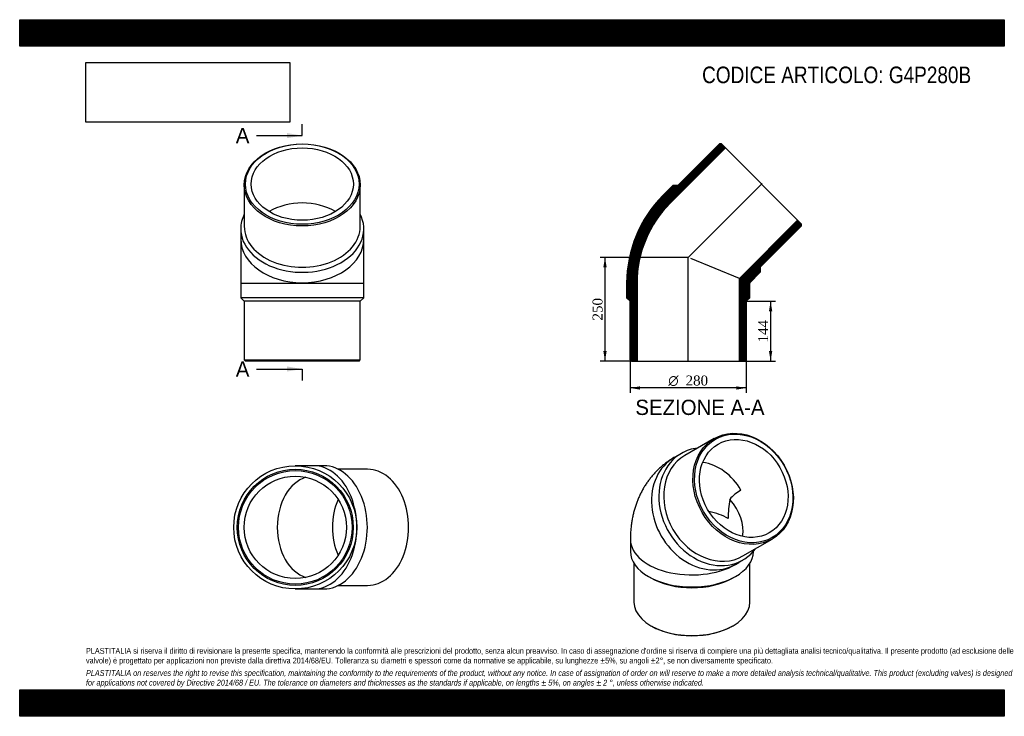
# Model space of a CAD drawing. Header units: millimetres. Extents: x 0 to 2376, y 0 to 1680.
import ezdxf
from ezdxf.enums import TextEntityAlignment as Align
from ezdxf.lldxf.tags import DXFTag

# ---------------------------------------------------------------- set-up
doc = ezdxf.new("R2010")
doc.units = ezdxf.units.MM
doc.header["$LTSCALE"] = 8
for name, color, linetype in [('Default', 7, 'Continuous'), ('DV4_Default', 7, 'Continuous'), ('G4P280B', 7, 'Continuous')]:
    doc.layers.add(name, color=color, linetype=linetype)
doc.styles.add('SEACAD_Solid_Edge_ANSI', font='seans.ttf')
doc.styles.add('SEACAD_Solid_Edge_ANSI1_Symbols', font='semeca1.ttf')
doc.styles.add('SEACAD_Times_New_Roman', font='times.ttf')
tags = doc.linetypes.add('CENTER2', pattern=[28.575, 19.05, -3.175, 3.175, -3.175]).pattern_tags.tags
tags[10:11] = [DXFTag(74, 4), DXFTag(75, 0), DXFTag(340, '0'), DXFTag(46, 0.0), DXFTag(50, 0.0), DXFTag(44, 0.0), DXFTag(45, 0.0)]
tags[8:9] = [DXFTag(74, 4), DXFTag(75, 0), DXFTag(340, '0'), DXFTag(46, 0.0), DXFTag(50, 0.0), DXFTag(44, 0.0), DXFTag(45, 0.0)]
tags[6:7] = [DXFTag(74, 4), DXFTag(75, 0), DXFTag(340, '0'), DXFTag(46, 0.0), DXFTag(50, 0.0), DXFTag(44, 0.0), DXFTag(45, 0.0)]
tags[4:5] = [DXFTag(74, 4), DXFTag(75, 0), DXFTag(340, '0'), DXFTag(46, 0.0), DXFTag(50, 0.0), DXFTag(44, 0.0), DXFTag(45, 0.0)]
doc.dimstyles.new('ANSImm', dxfattribs={"dimtxt": 24, "dimasz": 24, "dimexe": 12, "dimexo": 0, "dimgap": 6, "dimtad": 1, "dimdsep": 46, "dimtxsty": 'SEACAD_Times_New_Roman', "dimblk1": '_SE_FILLED', "dimblk2": '_SE_FILLED', "dimsah": 1, "dimcen": 12, "dimazin": 0, "dimtfac": 0.85, "dimtdec": 3, "dimtofl": 0, "dimtmove": 0, "dimatfit": 3, "dimfxl": 1, "dimarcsym": 0})
picture_1 = doc.add_image_def('image1.jpg', size_in_pixel=(4302, 1260))

# ---------------------------------------------------------------- blocks, each defined once
blk = doc.blocks.new('SE')
at = {"layer": 'G4P280B', "color": 7, "linetype": 'Continuous'}
for p, q in [((1675.7, 669.9), (1605.2, 629.2)), ((1596.7, 634.1), (1579, 623.8)), ((1473.7, 426.7), (1473.7, 397.7)), ((1745.2, 386.7), (1815.7, 427.4)), ((1482.2, 369.1), (1482.2, 275.6)), ((1727.5, 366.6), (1745.2, 376.8)), ((1762.2, 275.6), (1762.2, 369.1)), ((1517.2, 337.1), (1523.2, 333.6)), ((1721.2, 333.6), (1727.2, 337.1)), ((1523.2, 218.5), (1525.3, 217.3)), ((1719.1, 217.3), (1721.2, 218.5))]:
    blk.add_line(p, q, dxfattribs=at)
for centre, radius, start, end in [((1964.2, 477.8), 254.7, 169.721, 180.1556), ((1794, 453.8), 106.3, 120.2639, 139.2197)]:
    blk.add_arc(centre, radius, start, end, dxfattribs=at)
for centre, major_axis in [((1745.7, 548.6), (70, -121.2)), ((1747.2, 549.5), (-68.5, 118.6)), ((1747.2, 549.5), (61.7, -106.9))]:
    blk.add_ellipse(centre, major_axis=major_axis, ratio=0.816497, dxfattribs=at)
for centre, major_axis, ratio, start_param, end_param in [((1671, 505.5), (-74.3, 128.6), 0.816497, 5.943204, 6.283185), ((1653.2, 495.2), (-74.3, 128.6), 0.816497, 0, 3.141593), ((1671, 505.5), (-74.3, 128.6), 0.816497, 0, 3.481574), ((1675.2, 507.9), (70, -121.2), 0.816497, 3.141593, 6.283185), ((1653.2, 495.2), (61.7, -106.9), 0.816497, 1.570796, 2.572772), ((1622.2, 477.3), (-114, 65.8), 0.717439, 3.391157, 4.271679), ((1622.2, 426.7), (123.4, 0), 0.57735, 0.785398, 1.233125), ((1622.2, 426.7), (148.5, 0), 0.57735, 3.141603, 5.578987), ((1622.2, 397.7), (148.5, 0), 0.57735, 3.141593, 6.283185), ((1622.2, 390.8), (140, 0), 0.57735, 3.926991, 5.497787), ((1622.2, 275.6), (-140, 0), 0.57735, 0, 3.141593), ((1622.2, 273.2), (-137, 0), 0.57735, 0.785398, 2.356195)]:
    blk.add_ellipse(centre, major_axis=major_axis, ratio=ratio, start_param=start_param, end_param=end_param, dxfattribs=at)
blk.add_open_spline([(1579, 623.8), (1575.8, 621.9), (1570.7, 618.9), (1562.6, 613.3), (1555, 607.7), (1547.8, 601.6), (1540.8, 595.3), (1534.1, 588.6), (1527.7, 581.5), (1521.7, 574.2), (1516, 566.6), (1510.6, 558.8), (1505.5, 550.6), (1500.9, 542.2), (1496.5, 533.5), (1492.5, 524.6), (1488.9, 515.4), (1485.7, 506), (1482.8, 496.4), (1480.3, 486.6), (1478.2, 476.5), (1476.5, 466.2), (1475.1, 455.8), (1474.2, 445.2), (1473.8, 435.2), (1473.7, 429.5), (1473.7, 426.7)], degree=3, knots=[0, 0, 0, 0, 0.042297, 0.08256, 0.122778, 0.162978, 0.20319, 0.243445, 0.283772, 0.324206, 0.364779, 0.405527, 0.446486, 0.487694, 0.529191, 0.571017, 0.61321, 0.655809, 0.69885, 0.742364, 0.786377, 0.830905, 0.875951, 0.921507, 0.967547, 1, 1, 1, 1], dxfattribs=at)
blk = doc.blocks.new('SE1')
at = {"layer": 'G4P280B', "color": 7, "linetype": 'Continuous'}
for p, q in [((541.8, 1281.5), (541.8, 1181.8)), ((821.8, 1181.8), (821.8, 1281.5)), ((533.3, 1175.8), (533.3, 1150.7)), ((830.3, 1150.7), (830.3, 1175.8)), ((533.3, 1150.7), (533.3, 1044.8)), ((830.3, 1044.8), (830.3, 1150.7)), ((533.3, 1044.8), (830.3, 1044.8)), ((533.3, 1044.8), (533.3, 1009.3)), ((830.3, 1009.3), (830.3, 1044.8)), ((830.3, 1009.3), (533.3, 1009.3)), ((533.3, 1009.3), (541.8, 1000.8)), ((821.8, 1000.8), (541.8, 1000.8)), ((541.8, 1000.8), (541.8, 859.8)), ((821.8, 1000.8), (830.3, 1009.3)), ((821.8, 859.8), (821.8, 1000.8)), ((541.8, 859.8), (821.8, 859.8)), ((541.8, 859.8), (544.8, 856.8)), ((818.8, 856.8), (544.8, 856.8)), ((818.8, 856.8), (821.8, 859.8))]:
    blk.add_line(p, q, dxfattribs=at)
for centre, major_axis in [((681.8, 1281.5), (140, 0)), ((681.8, 1283.6), (-137, 0)), ((681.8, 1283.6), (123.4, 0))]:
    blk.add_ellipse(centre, major_axis=major_axis, ratio=0.707107, dxfattribs=at)
for centre, major_axis, start_param, end_param in [((681.8, 1150.7), (123.4, 0), 0.866011, 2.275582), ((681.8, 1175.8), (-148.5, 0), 0, 3.481574), ((681.8, 1175.8), (-148.5, 0), 5.943204, 6.283185), ((681.8, 1181.8), (-140, 0), 0, 3.141593), ((681.8, 1150.7), (148.5, 0), 3.141593, 6.283185)]:
    blk.add_ellipse(centre, major_axis=major_axis, ratio=0.707107, start_param=start_param, end_param=end_param, dxfattribs=at)
blk = doc.blocks.new('SE2')
at = {"layer": 'G4P280B', "color": 7, "linetype": 'Continuous'}
for p, q in [((708.8, 604.2), (665, 604.2)), ((733.9, 604.2), (708.8, 604.2)), ((839.6, 595.7), (768.9, 595.7)), ((768.9, 315.7), (839.6, 315.7)), ((665, 307.2), (708.8, 307.2)), ((708.8, 307.2), (733.9, 307.2))]:
    blk.add_line(p, q, dxfattribs=at)
for radius in [148.5, 140, 137, 123.4]:
    blk.add_circle((665, 455.7), radius, dxfattribs=at)
for centre, major_axis, start_param, end_param in [((708.8, 455.7), (0, -148.5), 0, 3.141593), ((733.9, 455.7), (0, -148.5), 0, 3.141593), ((839.6, 455.7), (0, -140), 0, 3.141593), ((708.8, 455.7), (0, -123.4), 3.351239, 6.073539), ((841.8, 455.7), (0, -123.4), 4.137345, 5.287433)]:
    blk.add_ellipse(centre, major_axis=major_axis, ratio=0.707107, start_param=start_param, end_param=end_param, dxfattribs=at)
blk = doc.blocks.new('SE4')
at = {"color": 7, "linetype": 'Continuous', "style": 'SEACAD_Solid_Edge_ANSI'}
blk.add_text('A', height=36.8, dxfattribs=at).set_placement((521.5, 855.9), align=Align.TOP_LEFT)
blk = doc.blocks.new('SE5')
at = {"color": 7, "linetype": 'Continuous', "style": 'SEACAD_Solid_Edge_ANSI'}
blk.add_text('A', height=36.8, dxfattribs=at).set_placement((521.5, 1418.9), align=Align.TOP_LEFT)
blk = doc.blocks.new('SEANNOT_GROUP')
at = {"linetype": 'Continuous'}
blk.add_hatch(color=7, dxfattribs=at).paths.add_polyline_path([(645.1, 831.4), (681.9, 837.5), (645.1, 843.7)])
at = {"color": 7, "linetype": 'Continuous'}
blk.add_lwpolyline([(571.5, 837.5), (681.9, 837.5)], dxfattribs=at)
blk = doc.blocks.new('SEANNOT_GROUP1')
at = {"linetype": 'Continuous'}
blk.add_hatch(color=7, dxfattribs=at).paths.add_polyline_path([(645.1, 1394.3), (681.9, 1400.5), (645.1, 1406.6)])
at = {"color": 7, "linetype": 'Continuous'}
blk.add_lwpolyline([(571.5, 1400.5), (681.9, 1400.5)], dxfattribs=at)
blk = doc.blocks.new('SE3')
at = {"layer": 'Default', "color": 7, "linetype": 'CENTER2'}
for p, q in [((681.9, 1400.5), (681.9, 1428.1)), ((681.9, 837.5), (681.9, 809.9))]:
    blk.add_line(p, q, dxfattribs=at)
at = {"layer": 'Default', "color": 7, "linetype": 'CENTER2', "const_width": 0.0001}
blk.add_lwpolyline([(681.9, 837.5), (681.9, 1400.5)], dxfattribs=at)
at = {"layer": 'Default'}
for name in ['SE5', 'SEANNOT_GROUP1', 'SE4', 'SEANNOT_GROUP']:
    blk.add_blockref(name, (0, 0), dxfattribs=at)
blk = doc.blocks.new('SE6')
at = {"layer": 'G4P280B', "linetype": 'Continuous'}
h = blk.add_hatch(dxfattribs=at)
h.set_pattern_fill('LINE', scale=0.629921, angle=-45, style=0)
edge = h.paths.add_edge_path()
edge.add_line((1577.2, 1280.8), (1552.1, 1255.7))
edge.add_arc((1762.9, 1044.8), 298.2, 135, 180)
edge.add_line((1464.7, 1044.8), (1464.7, 1009.3))
edge.add_line((1464.7, 1009.3), (1473.2, 1000.8))
edge.add_line((1473.2, 1000.8), (1473.2, 859.8))
edge.add_line((1473.2, 859.8), (1476.2, 856.8))
edge.add_line((1476.2, 856.8), (1489.8, 856.8))
edge.add_line((1489.8, 856.8), (1489.8, 1044.8))
edge.add_arc((1762.9, 1044.8), 273.1, 135, 180, ccw=False)
edge.add_line((1569.8, 1237.9), (1702.8, 1370.9))
edge.add_line((1702.8, 1370.9), (1693.2, 1380.5))
edge.add_line((1693.2, 1380.5), (1688.9, 1380.5))
edge.add_line((1688.9, 1380.5), (1589.2, 1280.8))
edge.add_line((1589.2, 1280.8), (1577.2, 1280.8))
h = blk.add_hatch(dxfattribs=at)
h.set_pattern_fill('LINE', scale=0.629921, angle=-45, style=0)
edge = h.paths.add_edge_path()
edge.add_line((1762.1, 1045.7), (1787.2, 1070.8))
edge.add_line((1787.2, 1070.8), (1787.2, 1082.8))
edge.add_line((1787.2, 1082.8), (1886.9, 1182.5))
edge.add_line((1886.9, 1182.5), (1886.9, 1186.7))
edge.add_line((1886.9, 1186.7), (1877.3, 1196.3))
edge.add_line((1877.3, 1196.3), (1736.6, 1055.7))
edge.add_line((1736.6, 1055.7), (1736.6, 856.8))
edge.add_line((1736.6, 856.8), (1750.2, 856.8))
edge.add_line((1750.2, 856.8), (1753.2, 859.8))
edge.add_line((1753.2, 859.8), (1753.2, 1000.8))
edge.add_line((1753.2, 1000.8), (1761.7, 1009.3))
edge.add_line((1761.7, 1009.3), (1761.7, 1044.8))
edge.add_arc((1762.9, 1044.8), 1.18, 135, 180, ccw=False)
at = {"layer": 'DV4_Default', "color": 7, "linetype": 'CENTER2'}
for p, q in [((1612.4, 1106), (1791.3, 1284.8)), ((1613.2, 855.1), (1613.2, 1108.4))]:
    blk.add_line(p, q, dxfattribs=at)
at = {"layer": 'G4P280B', "color": 7, "linetype": 'Continuous'}
for p, q in [((1589.2, 1280.8), (1688.9, 1380.5)), ((1693.2, 1380.5), (1688.9, 1380.5)), ((1693.2, 1380.5), (1702.8, 1370.9)), ((1702.8, 1370.9), (1569.8, 1237.9)), ((1702.8, 1370.9), (1877.3, 1196.3)), ((1577.2, 1280.8), (1552.1, 1255.7)), ((1577.2, 1280.8), (1589.2, 1280.8)), ((1736.6, 1055.7), (1877.3, 1196.3)), ((1877.3, 1196.3), (1886.9, 1186.7)), ((1886.9, 1182.5), (1787.2, 1082.8)), ((1886.9, 1182.5), (1886.9, 1186.7)), ((1736.6, 1055.7), (1619.2, 1104.4)), ((1762.1, 1045.7), (1787.2, 1070.8)), ((1787.2, 1082.8), (1787.2, 1070.8)), ((1736.6, 856.8), (1736.6, 1055.7)), ((1464.7, 1044.8), (1464.7, 1009.3)), ((1489.8, 1044.8), (1489.8, 856.8)), ((1761.7, 1009.3), (1761.7, 1044.8)), ((1473.2, 1000.8), (1464.7, 1009.3)), ((1473.2, 859.8), (1473.2, 1000.8)), ((1761.7, 1009.3), (1753.2, 1000.8)), ((1753.2, 1000.8), (1753.2, 859.8)), ((1473.2, 859.8), (1476.2, 856.8)), ((1476.2, 856.8), (1489.8, 856.8)), ((1489.8, 856.8), (1736.6, 856.8)), ((1736.6, 856.8), (1750.2, 856.8)), ((1750.2, 856.8), (1753.2, 859.8))]:
    blk.add_line(p, q, dxfattribs=at)
for radius in [298.2, 273.1, 1.18]:
    blk.add_arc((1762.9, 1044.8), radius, 135, 180, dxfattribs=at)
blk = doc.blocks.new('GDimGGroup')
at = {"layer": 'Default', "linetype": 'Continuous'}
for points in [[(1497.2, 787.8), (1497.2, 795.8), (1473.2, 791.8)], [(1729.2, 787.8), (1753.2, 791.8), (1729.2, 795.8)]]:
    blk.add_hatch(color=7, dxfattribs=at).paths.add_polyline_path(points)
at = {"layer": 'Default', "color": 7, "linetype": 'Continuous'}
for p, q in [((1473.2, 859.8), (1473.2, 779.8)), ((1753.2, 859.8), (1753.2, 779.8)), ((1753.2, 791.8), (1473.2, 791.8))]:
    blk.add_line(p, q, dxfattribs=at)
for s, style, p in [('O', 'SEACAD_Solid_Edge_ANSI1_Symbols', (1565.1, 821.8)), ('280', 'SEACAD_Times_New_Roman', (1606.8, 821.8))]:
    blk.add_text(s, height=24, dxfattribs=dict(at, style=style)).set_placement(p, align=Align.TOP_LEFT)
blk = doc.blocks.new('DMBLK127')
at = {"layer": 'Default', "linetype": 'Continuous'}
for points in [[(1408.4, 1082.8), (1416.4, 1082.8), (1412.4, 1106.8)], [(1408.4, 880.8), (1412.4, 856.8), (1416.4, 880.8)]]:
    blk.add_hatch(color=7, dxfattribs=at).paths.add_polyline_path(points)
at = {"layer": 'Default', "color": 7, "linetype": 'Continuous'}
for p, q in [((1613.2, 1106.8), (1400.4, 1106.8)), ((1412.4, 1106.8), (1412.4, 856.8)), ((1489.8, 856.8), (1400.4, 856.8))]:
    blk.add_line(p, q, dxfattribs=at)
at = {"layer": 'Default', "color": 7, "linetype": 'Continuous', "style": 'SEACAD_Times_New_Roman'}
blk.add_text('250', height=24, rotation=90, dxfattribs=at).set_placement((1382.4, 954.5), align=Align.TOP_LEFT)
blk = doc.blocks.new('_SE_FILLED')
at = {"color": 0}
blk.add_line((0, 0), (-1, 0), dxfattribs=at)
blk.add_solid([(0, 0), (-1, -0.1665), (-1, 0.1665), (0, 0)], dxfattribs=at)
blk = doc.blocks.new('DMBLK128')
at = {"layer": 'Default', "linetype": 'Continuous'}
for points in [[(1816.1, 976.8), (1812.1, 1000.8), (1808.1, 976.8)], [(1816.1, 880.8), (1808.1, 880.8), (1812.1, 856.8)]]:
    blk.add_hatch(color=7, dxfattribs=at).paths.add_polyline_path(points)
at = {"layer": 'Default', "color": 7, "linetype": 'Continuous'}
for p, q in [((1753.2, 1000.8), (1824.1, 1000.8)), ((1812.1, 1000.8), (1812.1, 856.8)), ((1736.6, 856.8), (1824.1, 856.8))]:
    blk.add_line(p, q, dxfattribs=at)
at = {"layer": 'Default', "color": 7, "linetype": 'Continuous', "style": 'SEACAD_Times_New_Roman'}
blk.add_text('144', height=24, rotation=90, dxfattribs=at).set_placement((1782.1, 901.5), align=Align.TOP_LEFT)

msp = doc.modelspace()

# ---------------------------------------------------------------- hatches: boundary and pattern name
at = {"layer": 'Default', "linetype": 'Continuous'}
h = msp.add_hatch(dxfattribs=at)
h.set_pattern_fill('LINE', scale=0.629921, angle=45, style=0)
h.paths.add_polyline_path([(2376, 1616), (2376, 1680), (0, 1680), (0, 1616)])
for points in [[(2376, 1616), (2376, 1680), (0, 1680), (0, 1616)], [(2376, 0), (2376, 64), (0, 64), (0, 0)]]:
    msp.add_hatch(color=7, dxfattribs=at).paths.add_polyline_path(points)
h = msp.add_hatch(dxfattribs=at)
h.set_pattern_fill('LINE', scale=0.629921, angle=45, style=0)
h.paths.add_polyline_path([(2376, 0), (2376, 64), (0, 64), (0, 0)])

# ---------------------------------------------------------------- linework, layer by layer
at = {"layer": 'Default', "color": 7, "linetype": 'Continuous'}
for p, q in [((0, 1680), (2376, 1680)), ((0, 1616), (0, 1680)), ((2376, 1680), (2376, 1616)), ((2376, 1616), (0, 1616)), ((0, 64), (2376, 64)), ((0, 0), (0, 64)), ((2376, 64), (2376, 0)), ((2376, 0), (0, 0))]:
    msp.add_line(p, q, dxfattribs=at)

# ---------------------------------------------------------------- block references
at = {"layer": 'Default'}
for name in ['SE3', 'SE1', 'SE6', 'GDimGGroup', 'SE', 'SE2']:
    msp.add_blockref(name, (0, 0), dxfattribs=at)

# ---------------------------------------------------------------- texts
at = {"layer": 'Default', "color": 7, "linetype": 'Continuous', "style": 'SEACAD_Solid_Edge_ANSI'}
msp.add_text('SEZIONE A-A', height=36.8, dxfattribs=at).set_placement((1485.643, 763.499), align=Align.TOP_LEFT)
at = {"layer": 'Default', "attachment_point": 1}
for s, insert, char_height, width in [('{\\fArial Narrow|b0||i0||c0|p34;\\C7;\\H40.;\\W1.;CODICE ARTICOLO: G4P280B}', (1646.765, 1566.944), 40, 688.00298), ("{\\fArial Narrow|b0||i0||c0|p34;\\C7;\\H14.;\\W1.;PLASTITALIA si riserva il diritto di revisionare la presente specifica, mantenendo la conformità alle prescrizioni del prodotto, senza alcun preavviso. In caso di assegnazione d'ordine si riserva di compiere una più dettagliata analisi tecnico/qualitativa. Il presente prodotto (ad esclusione delle \\P}{\\fArial Narrow|b0||i0||c0|p34;\\C7;\\H14.;\\W1.;valvole) è progettato per applicazioni non previste dalla direttiva 2014/68/EU. Tolleranza su diametri e spessori come da normative se applicabile, su lunghezze ±5%, su angoli ±2°, se non diversamente specificato.\\P}{\\fArial Narrow|b0||i0||c0|p34;\\C7;\\H4.;\\W1.;   \\P}{\\fArial Narrow|b0||i1||c0|p34;\\C7;\\H14.;\\W1.;PLASTITALIA on reserves the right to revise this specification, maintaining the conformity to the requirements of the product, without any notice. In case of assignation of order on will reserve to make a more detailed analysis technical/qualitative. This product (excluding valves) is designed \\P}{\\fArial Narrow|b0||i1||c0|p34;\\C7;\\H14.;\\W1.;for applications not covered by Directive 2014/68 / EU. The tolerance on diameters and thicknesses as the standards if applicable, on lengths ± 5%, on angles ± 2 °, unless otherwise indicated.\\P}", (160, 164.819), 14, 2056)]:
    msp.add_mtext(s, dxfattribs=dict(at, insert=insert, char_height=char_height, width=width))

# ---------------------------------------------------------------- dimensions: what is measured, and where the dimension line sits
at = {"layer": 'Default', "color": 7, "linetype": 'Continuous'}
for base, p1, p2, picture, middle in [((1412.39, 856.824), (1613.25, 1106.824), (1489.85, 856.824), 'DMBLK127', (1412.39, 981.824)), ((1812.117, 856.824), (1753.25, 1000.824), (1736.65, 856.824), 'DMBLK128', (1812.117, 928.824))]:
    dim = msp.add_linear_dim(base=base, p1=p1, p2=p2, angle=90, text='\\A1;<>', dimstyle='ANSImm', dxfattribs=at)
    dim.commit()
    dim.dimension.update_dxf_attribs({"geometry": picture, "text_midpoint": middle, "dimtype": 160})

# ---------------------------------------------------------------- pictures from other files: only their frames are drawn
image = msp.add_image(picture_1, insert=(160, 1432.825), size_in_units=(491.657, 144))
image.dxf.flags = 7

doc.saveas('drawing.dxf')
